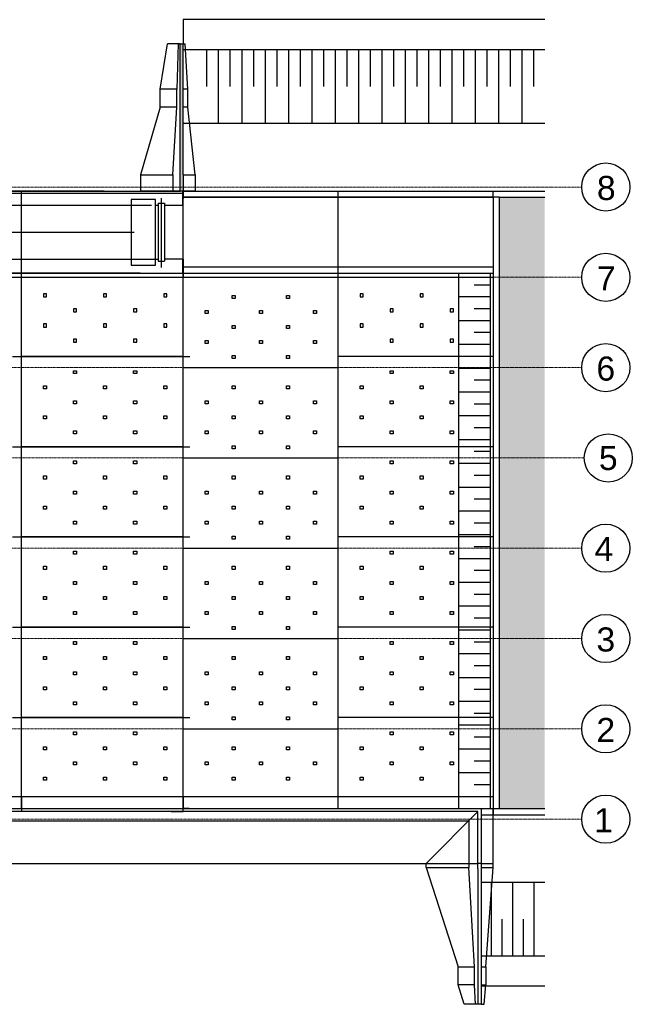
# Model space of a CAD drawing. Header units: millimetres. Extents: x 1249423 to 1274909, y -22437 to -567.
# Tile 2 of 2: x 1262178 to 1274909, y -22437 to -1994. Entities that reach past the tile are written whole.
import ezdxf

# ---------------------------------------------------------------- set-up
doc = ezdxf.new("R2010")
doc.units = ezdxf.units.MM
doc.linetypes.add('CENTER', pattern=[2, 1.25, -0.25, 0.25, -0.25])
doc.linetypes.add('осевая', pattern=[50.8, 31.75, -6.35, 6.35, -6.35])
doc.layers.add('Отдел_Заглавные надписи', color=7, linetype='Continuous', lineweight=30)
doc.layers.add('Отдел_Оси', color=1, linetype='осевая', lineweight=15)
doc.styles.add('Arial', font='arial.ttf')

# ---------------------------------------------------------------- blocks, each defined once
blk = doc.blocks.new('керпнеор78шл')
h = blk.add_hatch(color=256)
h.dxf.hatch_style = 1
edge = h.paths.add_edge_path()
edge.add_line((81002, 512684), (80940, 512684))
edge.add_line((80940, 512684), (80940, 509621))
edge.add_line((80940, 509621), (81002, 509621))
edge.add_line((81002, 509621), (81002, 509959))
edge.add_line((81002, 509959), (81002, 511365))
edge.add_line((81002, 511365), (81002, 512459))
edge = h.paths.add_edge_path(flags=16)
edge.add_arc((80968, 510768), 9.38, 0, 360)
h = blk.add_hatch()
h.set_pattern_fill('GRAVEL', color=256, scale=25)
h.set_pattern_definition([(228.012788, (26236.725, 324570.29), (-5080, -5715), [85.4304, -8457.621]), (184.969741, (26179.575, 324506.79), (7619.999997, 635.000036), [146.6012, -14513.5122]), (132.510447, (26033.525, 324494.09), (6350.000003, -6984.9999976), [103.3704, -10233.6807]), (267.273689, (25785.875, 324335.34), (635.0000013, 12700), [133.5011, -13216.6094]), (292.833654, (25779.525, 324201.99), (-3175.0000003, 7620), [130.9084, -12959.952]), (357.273689, (25830.325, 324081.34), (-12700, 635.0000013), [133.5011, -13216.6094]), (37.69424, (25963.675, 324074.99), (-8254.9999996, -6350.0000005), [176.5484, -17478.2788]), (72.255328, (26103.375, 324182.94), (4445.0000012, 13969.9999996), [166.6799, -16501.3142]), (121.429566, (26154.175, 324341.69), (-5080.0000007, 8254.9999996), [133.9532, -13261.3864]), (175.236358, (26084.325, 324455.99), (6985, -635.000001), [152.9283, -7493.4842]), (222.397438, (25931.925, 324468.69), (-7619.9999998, -6985.0000003), [197.7695, -19579.1931]), (138.814075, (26414.525, 324328.99), (-4445, 3810), [67.5011, -6682.6415]), (171.469234, (26363.725, 324373.44), (8255, -1269.9999986), [128.4205, -12713.6597]), (225, (26236.72, 324392.5), (-9e-14, -635), [89.8023, -808.2233]), (203.19859, (26192.275, 324468.69), (3175, 1270), [48.3603, -4787.6556]), (291.80141, (26147.82, 324449.64), (-635, 1905), [68.3914, -3351.1882]), (30.963757, (26173.22, 324386.14), (1905, 1270), [111.08, -3591.5745]), (161.56505, (26268.47, 324443.29), (1270, -635), [80.3218, -1927.7245]), (16.38954, (25779.525, 324449.64), (6350, 1905), [112.522, -11139.7067]), (70.346176, (25887.475, 324481.39), (-2540, -6985), [94.3997, -9345.554]), (293.19859, (26268.475, 324570.29), (-1270, 3175), [96.72, -4739.2959]), (343.61046, (26306.575, 324481.39), (-6350, 1904.9999996), [112.522, -11139.7067]), (339.443955, (25779.525, 324055.94), (-3175, 1270), [108.5088, -5316.9336]), (294.77514, (25881.125, 324017.84), (-3175.000004, 6984.999998), [90.918, -9000.8983]), (66.80141, (26274.825, 323935.29), (1270, 3175), [96.72, -4739.2959]), (17.354025, (26312.925, 324024.19), (-8255, -2540.0000005), [106.4457, -10538.094]), (69.443955, (25963.675, 323935.29), (-1270, -3175), [54.2544, -5371.188]), (101.30993, (26236.72, 323935.29), (-635, 2540), [32.3787, -3205.4987]), (165.96376, (26230.37, 323967.04), (1905, -635), [130.9084, -2487.2636]), (186.009006, (26103.375, 323998.79), (6350, 635.0000003), [121.3167, -12010.3412]), (303.69007, (26173.22, 324328.99), (-635, 1270), [91.581, -2197.944]), (353.157227, (26224.025, 324252.79), (10795, -1269.9999994), [159.8892, -15829.0023]), (60.945396, (26382.775, 324233.74), (-2540, -4445), [65.377, -6472.348]), (90, (26414.5, 324290.9), (-635, 635), [38.1, -596.9]), (120.256437, (26090.675, 324017.84), (2540, -4445), [88.2167, -8733.4852]), (48.012787, (26046.225, 324094.04), (5080, 5715), [170.8607, -8372.1905]), (0, (26160.5, 324221.04), (635, 635), [165.1, -469.9]), (325.304846, (26325.625, 324221.04), (6350.000002, -4444.9999966), [100.4024, -9939.8292]), (254.054604, (26408.175, 324163.89), (-635, -2540), [92.4573, -4530.4125]), (207.645975, (26382.775, 324074.99), (-12065.0000004, -6349.999999), [150.5363, -14903.1161]), (175.426079, (26249.425, 324005.14), (-8255, 635), [159.2574, -15766.4616])])
h.paths.add_polyline_path([(88376, 503120), (87770, 503120)], flags=16)
h.paths.add_polyline_path([(88514, 496802), (87565, 496802), (87565, 509496), (88514, 509496)])
for p, q in [((81003, 513184), (81002, 512684)), ((88514, 513184), (81003, 513184)), ((80524, 511740), (80676, 512684)), ((80884, 512684), (80676, 512684)), ((80896, 512684), (80867, 511740)), ((80940, 512684), (80884, 512684)), ((80940, 512684), (81002, 512684)), ((80940, 509621), (80940, 512684)), ((81002, 512684), (81042, 512684)), ((81002, 511365), (81002, 512684)), ((88514, 512559), (81003, 512559)), ((81099, 511740), (81042, 512684)), ((81488, 512559), (81488, 511793)), ((81731, 512559), (81731, 511027)), ((81973, 512559), (81973, 511793)), ((82216, 512559), (82216, 511027)), ((82459, 512559), (82459, 511793)), ((82701, 512559), (82701, 511027)), ((82944, 512559), (82944, 511793)), ((83186, 512559), (83186, 511027)), ((83429, 512559), (83429, 511793)), ((83671, 512559), (83671, 511027)), ((83914, 512559), (83914, 511793)), ((84156, 512559), (84156, 511027)), ((84399, 512559), (84399, 511793)), ((84641, 512559), (84641, 511027)), ((84884, 512559), (84884, 511793)), ((85126, 512559), (85126, 511027)), ((85369, 512559), (85369, 511793)), ((85611, 512559), (85611, 511027)), ((85854, 512559), (85854, 511793)), ((86096, 512559), (86096, 511027)), ((86339, 512559), (86339, 511793)), ((86582, 512559), (86582, 511027)), ((86824, 512559), (86824, 511793)), ((87067, 512559), (87067, 511027)), ((87309, 512559), (87309, 511793)), ((87552, 512559), (87552, 511027)), ((87794, 512559), (87794, 511793)), ((88037, 512559), (88037, 511027)), ((88279, 512559), (88279, 511793)), ((80524, 511365), (80524, 511740)), ((80867, 511740), (80524, 511740)), ((80867, 511365), (80867, 511740)), ((81099, 511740), (81002, 511740)), ((81099, 511365), (81099, 511740)), ((80524, 511365), (80115, 509959)), ((80867, 511365), (80524, 511365)), ((80786, 509959), (80867, 511365)), ((81099, 511365), (81002, 511365)), ((81002, 509959), (81002, 511365)), ((81252, 509959), (81099, 511365)), ((88514, 511027), (81003, 511027)), ((80115, 509959), (80786, 509959)), ((80115, 509959), (80115, 509621)), ((80786, 509959), (80786, 509621)), ((81002, 509959), (81252, 509959)), ((81002, 509959), (81002, 509621)), ((81252, 509959), (81252, 509621)), ((79360, 509621), (69335, 509621)), ((73368, 509584), (81002, 509584)), ((73369, 509621), (80940, 509621)), ((77640, 496802), (77640, 509621)), ((81252, 509621), (80115, 509621)), ((80115, 509621), (80940, 509621)), ((80547, 508039), (80547, 509481)), ((81002, 509621), (80940, 509621)), ((81002, 509621), (80940, 509621)), ((80990, 509334), (80990, 509609)), ((81002, 507834), (81002, 509621)), ((81002, 509621), (81002, 509471)), ((81002, 496802), (81002, 509621)), ((81002, 509621), (87565, 509621)), ((81252, 509621), (81002, 509621)), ((87565, 509496), (81003, 509496)), ((81003, 509496), (87440, 509496)), ((84221, 496802), (84221, 509621)), ((87440, 509496), (87440, 509621)), ((87440, 509496), (87440, 496802)), ((87565, 509621), (88514, 509621)), ((87565, 509496), (87565, 496802)), ((87565, 509496), (88514, 509496)), ((73369, 509334), (79922, 509334)), ((80422, 509452), (79922, 509452)), ((79922, 509452), (79922, 508090)), ((79922, 509334), (80340, 509334)), ((80422, 508090), (80422, 509452)), ((80422, 509334), (80484, 509334)), ((80484, 509371), (80484, 508171)), ((80484, 509371), (80609, 509371)), ((80609, 509371), (80609, 508171)), ((80609, 509334), (81002, 509334)), ((67181, 508771), (79984, 508771)), ((73369, 508209), (79922, 508209)), ((79922, 508209), (80422, 508209)), ((79922, 508090), (80422, 508090)), ((80422, 508209), (80484, 508209)), ((80484, 508171), (80609, 508171)), ((81002, 508209), (80609, 508209)), ((80990, 507934), (80990, 508209)), ((81002, 508209), (81002, 507834)), ((87440, 508046), (81002, 508046)), ((81002, 508046), (81002, 507896)), ((73659, 507921), (81002, 507921)), ((80109, 507921), (73659, 507921)), ((73659, 507834), (87440, 507834)), ((81002, 507921), (87440, 507921)), ((81002, 507896), (81002, 507896)), ((81152, 507834), (81152, 507834)), ((81202, 507834), (81202, 507834)), ((81502, 507834), (81502, 507834)), ((81552, 507834), (81552, 507834)), ((81602, 507834), (81602, 507834)), ((81652, 507834), (81652, 507834)), ((86245, 507834), (86245, 507834)), ((86295, 507834), (86295, 507834)), ((86345, 507834), (86345, 507834)), ((86395, 507834), (86395, 507834)), ((86445, 507834), (86445, 507834)), ((86495, 507834), (86495, 507834)), ((86545, 507834), (86545, 507834)), ((86595, 507834), (86595, 507834)), ((86645, 507834), (86645, 507834)), ((86695, 507834), (86695, 507834)), ((86721, 507921), (86721, 496802)), ((86745, 507834), (86745, 507834)), ((86795, 507834), (86795, 507834)), ((87294, 507834), (87294, 507834)), ((87344, 507834), (87344, 507834)), ((87377, 507921), (87377, 496802)), ((87394, 507834), (87394, 507834)), ((87693, 507834), (87693, 507834)), ((87743, 507834), (87743, 507834)), ((87793, 507834), (87793, 507834)), ((87843, 507834), (87843, 507834)), ((87377, 507674), (87049, 507674)), ((78159, 507490), (78096, 507490)), ((78096, 507490), (78096, 507427)), ((78096, 507427), (78159, 507427)), ((78159, 507427), (78159, 507490)), ((79409, 507490), (79346, 507490)), ((79346, 507490), (79346, 507427)), ((79346, 507427), (79409, 507427)), ((79409, 507427), (79409, 507490)), ((80659, 507490), (80596, 507490)), ((80596, 507490), (80596, 507427)), ((80596, 507427), (80659, 507427)), ((80659, 507427), (80659, 507490)), ((82021, 507396), (82021, 507459)), ((82021, 507459), (82084, 507459)), ((82084, 507459), (82084, 507396)), ((83146, 507396), (83146, 507459)), ((83146, 507459), (83209, 507459)), ((83209, 507459), (83209, 507396)), ((84740, 507490), (84677, 507490)), ((84677, 507490), (84677, 507427)), ((84677, 507427), (84740, 507427)), ((84740, 507427), (84740, 507490)), ((85990, 507490), (85927, 507490)), ((85927, 507490), (85927, 507427)), ((85927, 507427), (85990, 507427)), ((85990, 507427), (85990, 507490)), ((87377, 507427), (86721, 507427)), ((82084, 507396), (82021, 507396)), ((83209, 507396), (83146, 507396)), ((78784, 507177), (78721, 507177)), ((78721, 507177), (78721, 507115)), ((78721, 507115), (78784, 507115)), ((78784, 507115), (78784, 507177)), ((80034, 507177), (79971, 507177)), ((79971, 507177), (79971, 507115)), ((79971, 507115), (80034, 507115)), ((80034, 507115), (80034, 507177)), ((81459, 507084), (81459, 507146)), ((81459, 507146), (81521, 507146)), ((81521, 507084), (81459, 507084)), ((81521, 507146), (81521, 507084)), ((82584, 507084), (82584, 507146)), ((82584, 507146), (82646, 507146)), ((82646, 507084), (82584, 507084)), ((82646, 507146), (82646, 507084)), ((83709, 507084), (83709, 507146)), ((83709, 507146), (83771, 507146)), ((83771, 507084), (83709, 507084)), ((83771, 507146), (83771, 507084)), ((85365, 507177), (85302, 507177)), ((85302, 507177), (85302, 507115)), ((85302, 507115), (85365, 507115)), ((85365, 507115), (85365, 507177)), ((86615, 507177), (86552, 507177)), ((86552, 507177), (86552, 507115)), ((86552, 507115), (86615, 507115)), ((86615, 507115), (86615, 507177)), ((87377, 507180), (87049, 507180)), ((78159, 506865), (78096, 506865)), ((78096, 506865), (78096, 506802)), ((78159, 506802), (78159, 506865)), ((79409, 506865), (79346, 506865)), ((79346, 506865), (79346, 506802)), ((79409, 506802), (79409, 506865)), ((80659, 506865), (80596, 506865)), ((80596, 506865), (80596, 506802)), ((80659, 506802), (80659, 506865)), ((82021, 506771), (82021, 506834)), ((82021, 506834), (82084, 506834)), ((82084, 506834), (82084, 506771)), ((83146, 506771), (83146, 506834)), ((83146, 506834), (83209, 506834)), ((83209, 506834), (83209, 506771)), ((84740, 506865), (84677, 506865)), ((84677, 506865), (84677, 506802)), ((84740, 506802), (84740, 506865)), ((85990, 506865), (85927, 506865)), ((85927, 506865), (85927, 506802)), ((85990, 506802), (85990, 506865)), ((87377, 506933), (86721, 506933)), ((78096, 506802), (78159, 506802)), ((79346, 506802), (79409, 506802)), ((80596, 506802), (80659, 506802)), ((82084, 506771), (82021, 506771)), ((83209, 506771), (83146, 506771)), ((84677, 506802), (84740, 506802)), ((85927, 506802), (85990, 506802)), ((87377, 506686), (87049, 506686)), ((78784, 506552), (78721, 506552)), ((78721, 506552), (78721, 506490)), ((78721, 506490), (78784, 506490)), ((78784, 506490), (78784, 506552)), ((80034, 506552), (79971, 506552)), ((79971, 506552), (79971, 506490)), ((79971, 506490), (80034, 506490)), ((80034, 506490), (80034, 506552)), ((81459, 506459), (81459, 506521)), ((81459, 506521), (81521, 506521)), ((81521, 506459), (81459, 506459)), ((81521, 506521), (81521, 506459)), ((82584, 506459), (82584, 506521)), ((82584, 506521), (82646, 506521)), ((82646, 506459), (82584, 506459)), ((82646, 506521), (82646, 506459)), ((83709, 506459), (83709, 506521)), ((83709, 506521), (83771, 506521)), ((83771, 506459), (83709, 506459)), ((83771, 506521), (83771, 506459)), ((85365, 506552), (85302, 506552)), ((85302, 506552), (85302, 506490)), ((85302, 506490), (85365, 506490)), ((85365, 506490), (85365, 506552)), ((86615, 506552), (86552, 506552)), ((86552, 506552), (86552, 506490)), ((86552, 506490), (86615, 506490)), ((86615, 506490), (86615, 506552)), ((87377, 506439), (86721, 506439)), ((77453, 506193), (81140, 506193)), ((81002, 506193), (77640, 506193)), ((82021, 506146), (82021, 506209)), ((82021, 506209), (82084, 506209)), ((82084, 506209), (82084, 506146)), ((83146, 506146), (83146, 506209)), ((83146, 506209), (83209, 506209)), ((83209, 506209), (83209, 506146)), ((87440, 506193), (84221, 506193)), ((87377, 506191), (87049, 506191)), ((82084, 506146), (82021, 506146)), ((83209, 506146), (83146, 506146)), ((78721, 505834), (78721, 505896)), ((78721, 505896), (78784, 505896)), ((78784, 505834), (78721, 505834)), ((78784, 505896), (78784, 505834)), ((79971, 505834), (79971, 505896)), ((79971, 505896), (80034, 505896)), ((80034, 505834), (79971, 505834)), ((80034, 505896), (80034, 505834)), ((81002, 505959), (84221, 505959)), ((85302, 505834), (85302, 505896)), ((85302, 505896), (85365, 505896)), ((85365, 505834), (85302, 505834)), ((85365, 505896), (85365, 505834)), ((86552, 505834), (86552, 505896)), ((86552, 505896), (86615, 505896)), ((86615, 505834), (86552, 505834)), ((86615, 505896), (86615, 505834)), ((87377, 505944), (86721, 505944)), ((78096, 505521), (78096, 505584)), ((78096, 505584), (78159, 505584)), ((78159, 505584), (78159, 505521)), ((79346, 505521), (79346, 505584)), ((79346, 505584), (79409, 505584)), ((79409, 505584), (79409, 505521)), ((80596, 505521), (80596, 505584)), ((80596, 505584), (80659, 505584)), ((80659, 505584), (80659, 505521)), ((82021, 505521), (82021, 505584)), ((82021, 505584), (82084, 505584)), ((82084, 505584), (82084, 505521)), ((83146, 505521), (83146, 505584)), ((83146, 505584), (83209, 505584)), ((83209, 505584), (83209, 505521)), ((84677, 505521), (84677, 505584)), ((84677, 505584), (84740, 505584)), ((84740, 505584), (84740, 505521)), ((85927, 505521), (85927, 505584)), ((85927, 505584), (85990, 505584)), ((85990, 505584), (85990, 505521)), ((87377, 505697), (87049, 505697)), ((78159, 505521), (78096, 505521)), ((79409, 505521), (79346, 505521)), ((80659, 505521), (80596, 505521)), ((82084, 505521), (82021, 505521)), ((83209, 505521), (83146, 505521)), ((84740, 505521), (84677, 505521)), ((85990, 505521), (85927, 505521)), ((87377, 505450), (86721, 505450)), ((78721, 505209), (78721, 505271)), ((78721, 505271), (78784, 505271)), ((78784, 505209), (78721, 505209)), ((78784, 505271), (78784, 505209)), ((79971, 505209), (79971, 505271)), ((79971, 505271), (80034, 505271)), ((80034, 505209), (79971, 505209)), ((80034, 505271), (80034, 505209)), ((81459, 505209), (81459, 505271)), ((81459, 505271), (81521, 505271)), ((81521, 505209), (81459, 505209)), ((81521, 505271), (81521, 505209)), ((82584, 505209), (82584, 505271)), ((82584, 505271), (82646, 505271)), ((82646, 505209), (82584, 505209)), ((82646, 505271), (82646, 505209)), ((83709, 505209), (83709, 505271)), ((83709, 505271), (83771, 505271)), ((83771, 505209), (83709, 505209)), ((83771, 505271), (83771, 505209)), ((85302, 505209), (85302, 505271)), ((85302, 505271), (85365, 505271)), ((85365, 505209), (85302, 505209)), ((85365, 505271), (85365, 505209)), ((86552, 505209), (86552, 505271)), ((86552, 505271), (86615, 505271)), ((86615, 505209), (86552, 505209)), ((86615, 505271), (86615, 505209)), ((87377, 505203), (87049, 505203)), ((78096, 504896), (78096, 504959)), ((78096, 504959), (78159, 504959)), ((78159, 504896), (78096, 504896)), ((78159, 504959), (78159, 504896)), ((79346, 504896), (79346, 504959)), ((79346, 504959), (79409, 504959)), ((79409, 504896), (79346, 504896)), ((79409, 504959), (79409, 504896)), ((80596, 504896), (80596, 504959)), ((80596, 504959), (80659, 504959)), ((80659, 504896), (80596, 504896)), ((80659, 504959), (80659, 504896)), ((82021, 504896), (82021, 504959)), ((82021, 504959), (82084, 504959)), ((82084, 504896), (82021, 504896)), ((82084, 504959), (82084, 504896)), ((83146, 504896), (83146, 504959)), ((83146, 504959), (83209, 504959)), ((83209, 504896), (83146, 504896)), ((83209, 504959), (83209, 504896)), ((84677, 504896), (84677, 504959)), ((84677, 504959), (84740, 504959)), ((84740, 504896), (84677, 504896)), ((84740, 504959), (84740, 504896)), ((85927, 504896), (85927, 504959)), ((85927, 504959), (85990, 504959)), ((85990, 504896), (85927, 504896)), ((85990, 504959), (85990, 504896)), ((87377, 504956), (86721, 504956)), ((78721, 504584), (78721, 504646)), ((78721, 504646), (78784, 504646)), ((78784, 504584), (78721, 504584)), ((78784, 504646), (78784, 504584)), ((79971, 504584), (79971, 504646)), ((79971, 504646), (80034, 504646)), ((80034, 504584), (79971, 504584)), ((80034, 504646), (80034, 504584)), ((81459, 504584), (81459, 504646)), ((81459, 504646), (81521, 504646)), ((81521, 504584), (81459, 504584)), ((81521, 504646), (81521, 504584)), ((82584, 504584), (82584, 504646)), ((82584, 504646), (82646, 504646)), ((82646, 504584), (82584, 504584)), ((82646, 504646), (82646, 504584)), ((83709, 504584), (83709, 504646)), ((83709, 504646), (83771, 504646)), ((83771, 504584), (83709, 504584)), ((83771, 504646), (83771, 504584)), ((85302, 504584), (85302, 504646)), ((85302, 504646), (85365, 504646)), ((85365, 504584), (85302, 504584)), ((85365, 504646), (85365, 504584)), ((86552, 504584), (86552, 504646)), ((86552, 504646), (86615, 504646)), ((86615, 504584), (86552, 504584)), ((86615, 504646), (86615, 504584)), ((87377, 504709), (87049, 504709)), ((87377, 504462), (86721, 504462)), ((77453, 504318), (81140, 504318)), ((81002, 504318), (77640, 504318)), ((82021, 504271), (82021, 504334)), ((82021, 504334), (82084, 504334)), ((82084, 504271), (82021, 504271)), ((82084, 504334), (82084, 504271)), ((83146, 504271), (83146, 504334)), ((83146, 504334), (83209, 504334)), ((83209, 504271), (83146, 504271)), ((83209, 504334), (83209, 504271)), ((87440, 504318), (84221, 504318)), ((87377, 504215), (87049, 504215)), ((78721, 503959), (78721, 504021)), ((78721, 504021), (78784, 504021)), ((78784, 503959), (78721, 503959)), ((78784, 504021), (78784, 503959)), ((79971, 503959), (79971, 504021)), ((79971, 504021), (80034, 504021)), ((80034, 503959), (79971, 503959)), ((80034, 504021), (80034, 503959)), ((81002, 504084), (84221, 504084)), ((85302, 503959), (85302, 504021)), ((85302, 504021), (85365, 504021)), ((85365, 503959), (85302, 503959)), ((85365, 504021), (85365, 503959)), ((86552, 503959), (86552, 504021)), ((86552, 504021), (86615, 504021)), ((86615, 503959), (86552, 503959)), ((86615, 504021), (86615, 503959)), ((87377, 503968), (86721, 503968)), ((78096, 503646), (78096, 503709)), ((78096, 503709), (78159, 503709)), ((78159, 503646), (78096, 503646)), ((78159, 503709), (78159, 503646)), ((79346, 503646), (79346, 503709)), ((79346, 503709), (79409, 503709)), ((79409, 503646), (79346, 503646)), ((79409, 503709), (79409, 503646)), ((80596, 503646), (80596, 503709)), ((80596, 503709), (80659, 503709)), ((80659, 503646), (80596, 503646)), ((80659, 503709), (80659, 503646)), ((82021, 503646), (82021, 503709)), ((82021, 503709), (82084, 503709)), ((82084, 503646), (82021, 503646)), ((82084, 503709), (82084, 503646)), ((83146, 503646), (83146, 503709)), ((83146, 503709), (83209, 503709)), ((83209, 503646), (83146, 503646)), ((83209, 503709), (83209, 503646)), ((84677, 503646), (84677, 503709)), ((84677, 503709), (84740, 503709)), ((84740, 503646), (84677, 503646)), ((84740, 503709), (84740, 503646)), ((85927, 503646), (85927, 503709)), ((85927, 503709), (85990, 503709)), ((85990, 503646), (85927, 503646)), ((85990, 503709), (85990, 503646)), ((87377, 503721), (87049, 503721)), ((78721, 503334), (78721, 503396)), ((78721, 503396), (78784, 503396)), ((78784, 503334), (78721, 503334)), ((78784, 503396), (78784, 503334)), ((79971, 503334), (79971, 503396)), ((79971, 503396), (80034, 503396)), ((80034, 503334), (79971, 503334)), ((80034, 503396), (80034, 503334)), ((81459, 503334), (81459, 503396)), ((81459, 503396), (81521, 503396)), ((81521, 503334), (81459, 503334)), ((81521, 503396), (81521, 503334)), ((82584, 503334), (82584, 503396)), ((82584, 503396), (82646, 503396)), ((82646, 503334), (82584, 503334)), ((82646, 503396), (82646, 503334)), ((83709, 503334), (83709, 503396)), ((83709, 503396), (83771, 503396)), ((83771, 503334), (83709, 503334)), ((83771, 503396), (83771, 503334)), ((85302, 503334), (85302, 503396)), ((85302, 503396), (85365, 503396)), ((85365, 503334), (85302, 503334)), ((85365, 503396), (85365, 503334)), ((86552, 503334), (86552, 503396)), ((86552, 503396), (86615, 503396)), ((86615, 503334), (86552, 503334)), ((86615, 503396), (86615, 503334)), ((87377, 503473), (86721, 503473)), ((87377, 503226), (87049, 503226)), ((78096, 503021), (78096, 503084)), ((78096, 503084), (78159, 503084)), ((78159, 503021), (78096, 503021)), ((78159, 503084), (78159, 503021)), ((79346, 503021), (79346, 503084)), ((79346, 503084), (79409, 503084)), ((79409, 503021), (79346, 503021)), ((79409, 503084), (79409, 503021)), ((80596, 503021), (80596, 503084)), ((80596, 503084), (80659, 503084)), ((80659, 503021), (80596, 503021)), ((80659, 503084), (80659, 503021)), ((82021, 503021), (82021, 503084)), ((82021, 503084), (82084, 503084)), ((82084, 503021), (82021, 503021)), ((82084, 503084), (82084, 503021)), ((83146, 503021), (83146, 503084)), ((83146, 503084), (83209, 503084)), ((83209, 503021), (83146, 503021)), ((83209, 503084), (83209, 503021)), ((84677, 503021), (84677, 503084)), ((84677, 503084), (84740, 503084)), ((84740, 503021), (84677, 503021)), ((84740, 503084), (84740, 503021)), ((85927, 503021), (85927, 503084)), ((85927, 503084), (85990, 503084)), ((85990, 503021), (85927, 503021)), ((85990, 503084), (85990, 503021)), ((87377, 502979), (86721, 502979)), ((78721, 502709), (78721, 502771)), ((78721, 502771), (78784, 502771)), ((78784, 502771), (78784, 502709)), ((79971, 502709), (79971, 502771)), ((79971, 502771), (80034, 502771)), ((80034, 502771), (80034, 502709)), ((81459, 502709), (81459, 502771)), ((81459, 502771), (81521, 502771)), ((81521, 502771), (81521, 502709)), ((82584, 502709), (82584, 502771)), ((82584, 502771), (82646, 502771)), ((82646, 502771), (82646, 502709)), ((83709, 502709), (83709, 502771)), ((83709, 502771), (83771, 502771)), ((83771, 502771), (83771, 502709)), ((85302, 502709), (85302, 502771)), ((85302, 502771), (85365, 502771)), ((85365, 502771), (85365, 502709)), ((86552, 502709), (86552, 502771)), ((86552, 502771), (86615, 502771)), ((86615, 502771), (86615, 502709)), ((87377, 502732), (87049, 502732)), ((78784, 502709), (78721, 502709)), ((80034, 502709), (79971, 502709)), ((81521, 502709), (81459, 502709)), ((82646, 502709), (82584, 502709)), ((83771, 502709), (83709, 502709)), ((85365, 502709), (85302, 502709)), ((86615, 502709), (86552, 502709)), ((77453, 502443), (81140, 502443)), ((81002, 502443), (77640, 502443)), ((82021, 502396), (82021, 502459)), ((82021, 502459), (82084, 502459)), ((82084, 502396), (82021, 502396)), ((82084, 502459), (82084, 502396)), ((83146, 502396), (83146, 502459)), ((83146, 502459), (83209, 502459)), ((83209, 502396), (83146, 502396)), ((83209, 502459), (83209, 502396)), ((87440, 502443), (84221, 502443)), ((87377, 502485), (86721, 502485)), ((78721, 502084), (78721, 502146)), ((78721, 502146), (78784, 502146)), ((78784, 502146), (78784, 502084)), ((79971, 502084), (79971, 502146)), ((79971, 502146), (80034, 502146)), ((80034, 502146), (80034, 502084)), ((81002, 502209), (84221, 502209)), ((85302, 502084), (85302, 502146)), ((85302, 502146), (85365, 502146)), ((85365, 502146), (85365, 502084)), ((86552, 502084), (86552, 502146)), ((86552, 502146), (86615, 502146)), ((86615, 502146), (86615, 502084)), ((87377, 502238), (87049, 502238)), ((78784, 502084), (78721, 502084)), ((80034, 502084), (79971, 502084)), ((85365, 502084), (85302, 502084)), ((86615, 502084), (86552, 502084)), ((87377, 501991), (86721, 501991)), ((78096, 501771), (78096, 501834)), ((78096, 501834), (78159, 501834)), ((78159, 501771), (78096, 501771)), ((78159, 501834), (78159, 501771)), ((79346, 501771), (79346, 501834)), ((79346, 501834), (79409, 501834)), ((79409, 501771), (79346, 501771)), ((79409, 501834), (79409, 501771)), ((80596, 501771), (80596, 501834)), ((80596, 501834), (80659, 501834)), ((80659, 501771), (80596, 501771)), ((80659, 501834), (80659, 501771)), ((82021, 501771), (82021, 501834)), ((82021, 501834), (82084, 501834)), ((82084, 501771), (82021, 501771)), ((82084, 501834), (82084, 501771)), ((83146, 501771), (83146, 501834)), ((83146, 501834), (83209, 501834)), ((83209, 501771), (83146, 501771)), ((83209, 501834), (83209, 501771)), ((84677, 501771), (84677, 501834)), ((84677, 501834), (84740, 501834)), ((84740, 501771), (84677, 501771)), ((84740, 501834), (84740, 501771)), ((85927, 501771), (85927, 501834)), ((85927, 501834), (85990, 501834)), ((85990, 501771), (85927, 501771)), ((85990, 501834), (85990, 501771)), ((87377, 501744), (87049, 501744)), ((78721, 501459), (78721, 501521)), ((78721, 501521), (78784, 501521)), ((78784, 501521), (78784, 501459)), ((79971, 501459), (79971, 501521)), ((79971, 501521), (80034, 501521)), ((80034, 501521), (80034, 501459)), ((81459, 501459), (81459, 501521)), ((81459, 501521), (81521, 501521)), ((81521, 501521), (81521, 501459)), ((82584, 501459), (82584, 501521)), ((82584, 501521), (82646, 501521)), ((82646, 501521), (82646, 501459)), ((83709, 501459), (83709, 501521)), ((83709, 501521), (83771, 501521)), ((83771, 501521), (83771, 501459)), ((85302, 501459), (85302, 501521)), ((85302, 501521), (85365, 501521)), ((85365, 501521), (85365, 501459)), ((86552, 501459), (86552, 501521)), ((86552, 501521), (86615, 501521)), ((86615, 501521), (86615, 501459)), ((87377, 501497), (86721, 501497)), ((78784, 501459), (78721, 501459)), ((80034, 501459), (79971, 501459)), ((81521, 501459), (81459, 501459)), ((82646, 501459), (82584, 501459)), ((83771, 501459), (83709, 501459)), ((85365, 501459), (85302, 501459)), ((86615, 501459), (86552, 501459)), ((78096, 501146), (78096, 501209)), ((78096, 501209), (78159, 501209)), ((78159, 501146), (78096, 501146)), ((78159, 501209), (78159, 501146)), ((79346, 501146), (79346, 501209)), ((79346, 501209), (79409, 501209)), ((79409, 501146), (79346, 501146)), ((79409, 501209), (79409, 501146)), ((80596, 501146), (80596, 501209)), ((80596, 501209), (80659, 501209)), ((80659, 501146), (80596, 501146)), ((80659, 501209), (80659, 501146)), ((82021, 501146), (82021, 501209)), ((82021, 501209), (82084, 501209)), ((82084, 501146), (82021, 501146)), ((82084, 501209), (82084, 501146)), ((83146, 501146), (83146, 501209)), ((83146, 501209), (83209, 501209)), ((83209, 501146), (83146, 501146)), ((83209, 501209), (83209, 501146)), ((84677, 501146), (84677, 501209)), ((84677, 501209), (84740, 501209)), ((84740, 501146), (84677, 501146)), ((84740, 501209), (84740, 501146)), ((85927, 501146), (85927, 501209)), ((85927, 501209), (85990, 501209)), ((85990, 501146), (85927, 501146)), ((85990, 501209), (85990, 501146)), ((87377, 501250), (87049, 501250)), ((78721, 500834), (78721, 500896)), ((78721, 500896), (78784, 500896)), ((78784, 500896), (78784, 500834)), ((79971, 500834), (79971, 500896)), ((79971, 500896), (80034, 500896)), ((80034, 500896), (80034, 500834)), ((81459, 500834), (81459, 500896)), ((81459, 500896), (81521, 500896)), ((81521, 500896), (81521, 500834)), ((82584, 500834), (82584, 500896)), ((82584, 500896), (82646, 500896)), ((82646, 500896), (82646, 500834)), ((83709, 500834), (83709, 500896)), ((83709, 500896), (83771, 500896)), ((83771, 500896), (83771, 500834)), ((85302, 500834), (85302, 500896)), ((85302, 500896), (85365, 500896)), ((85365, 500896), (85365, 500834)), ((86552, 500834), (86552, 500896)), ((86552, 500896), (86615, 500896)), ((86615, 500896), (86615, 500834)), ((87377, 501003), (86721, 501003)), ((78784, 500834), (78721, 500834)), ((80034, 500834), (79971, 500834)), ((81521, 500834), (81459, 500834)), ((82646, 500834), (82584, 500834)), ((83771, 500834), (83709, 500834)), ((85365, 500834), (85302, 500834)), ((86615, 500834), (86552, 500834)), ((87377, 500756), (87049, 500756)), ((77453, 500568), (81140, 500568)), ((81002, 500568), (77640, 500568)), ((82021, 500521), (82021, 500584)), ((82021, 500584), (82084, 500584)), ((82084, 500521), (82021, 500521)), ((82084, 500584), (82084, 500521)), ((83146, 500521), (83146, 500584)), ((83146, 500584), (83209, 500584)), ((83209, 500521), (83146, 500521)), ((83209, 500584), (83209, 500521)), ((87440, 500568), (84221, 500568)), ((87377, 500508), (86721, 500508)), ((78721, 500209), (78721, 500271)), ((78721, 500271), (78784, 500271)), ((78784, 500271), (78784, 500209)), ((79971, 500209), (79971, 500271)), ((79971, 500271), (80034, 500271)), ((80034, 500271), (80034, 500209)), ((81002, 500334), (84221, 500334)), ((85302, 500209), (85302, 500271)), ((85302, 500271), (85365, 500271)), ((85365, 500271), (85365, 500209)), ((86552, 500209), (86552, 500271)), ((86552, 500271), (86615, 500271)), ((86615, 500271), (86615, 500209)), ((87377, 500261), (87049, 500261)), ((78784, 500209), (78721, 500209)), ((80034, 500209), (79971, 500209)), ((85365, 500209), (85302, 500209)), ((86615, 500209), (86552, 500209)), ((78096, 499896), (78096, 499959)), ((78096, 499959), (78159, 499959)), ((78159, 499896), (78096, 499896)), ((78159, 499959), (78159, 499896)), ((79346, 499896), (79346, 499959)), ((79346, 499959), (79409, 499959)), ((79409, 499896), (79346, 499896)), ((79409, 499959), (79409, 499896)), ((80596, 499896), (80596, 499959)), ((80596, 499959), (80659, 499959)), ((80659, 499896), (80596, 499896)), ((80659, 499959), (80659, 499896)), ((82021, 499896), (82021, 499959)), ((82021, 499959), (82084, 499959)), ((82084, 499896), (82021, 499896)), ((82084, 499959), (82084, 499896)), ((83146, 499896), (83146, 499959)), ((83146, 499959), (83209, 499959)), ((83209, 499896), (83146, 499896)), ((83209, 499959), (83209, 499896)), ((84677, 499896), (84677, 499959)), ((84677, 499959), (84740, 499959)), ((84740, 499896), (84677, 499896)), ((84740, 499959), (84740, 499896)), ((85927, 499896), (85927, 499959)), ((85927, 499959), (85990, 499959)), ((85990, 499896), (85927, 499896)), ((85990, 499959), (85990, 499896)), ((87377, 500014), (86721, 500014)), ((87377, 499767), (87049, 499767)), ((78721, 499584), (78721, 499646)), ((78721, 499646), (78784, 499646)), ((78784, 499584), (78721, 499584)), ((78784, 499646), (78784, 499584)), ((79971, 499584), (79971, 499646)), ((79971, 499646), (80034, 499646)), ((80034, 499584), (79971, 499584)), ((80034, 499646), (80034, 499584)), ((81459, 499584), (81459, 499646)), ((81459, 499646), (81521, 499646)), ((81521, 499584), (81459, 499584)), ((81521, 499646), (81521, 499584)), ((82584, 499584), (82584, 499646)), ((82584, 499646), (82646, 499646)), ((82646, 499584), (82584, 499584)), ((82646, 499646), (82646, 499584)), ((83709, 499584), (83709, 499646)), ((83709, 499646), (83771, 499646)), ((83771, 499584), (83709, 499584)), ((83771, 499646), (83771, 499584)), ((85302, 499584), (85302, 499646)), ((85302, 499646), (85365, 499646)), ((85365, 499584), (85302, 499584)), ((85365, 499646), (85365, 499584)), ((86552, 499584), (86552, 499646)), ((86552, 499646), (86615, 499646)), ((86615, 499584), (86552, 499584)), ((86615, 499646), (86615, 499584)), ((87377, 499520), (86721, 499520)), ((78096, 499271), (78096, 499334)), ((78096, 499334), (78159, 499334)), ((78159, 499271), (78096, 499271)), ((78159, 499334), (78159, 499271)), ((79346, 499271), (79346, 499334)), ((79346, 499334), (79409, 499334)), ((79409, 499271), (79346, 499271)), ((79409, 499334), (79409, 499271)), ((80596, 499271), (80596, 499334)), ((80596, 499334), (80659, 499334)), ((80659, 499271), (80596, 499271)), ((80659, 499334), (80659, 499271)), ((82021, 499271), (82021, 499334)), ((82021, 499334), (82084, 499334)), ((82084, 499271), (82021, 499271)), ((82084, 499334), (82084, 499271)), ((83146, 499271), (83146, 499334)), ((83146, 499334), (83209, 499334)), ((83209, 499271), (83146, 499271)), ((83209, 499334), (83209, 499271)), ((84677, 499271), (84677, 499334)), ((84677, 499334), (84740, 499334)), ((84740, 499271), (84677, 499271)), ((84740, 499334), (84740, 499271)), ((85927, 499271), (85927, 499334)), ((85927, 499334), (85990, 499334)), ((85990, 499271), (85927, 499271)), ((85990, 499334), (85990, 499271)), ((87377, 499273), (87049, 499273)), ((78721, 498959), (78721, 499021)), ((78721, 499021), (78784, 499021)), ((78784, 498959), (78721, 498959)), ((78784, 499021), (78784, 498959)), ((79971, 498959), (79971, 499021)), ((79971, 499021), (80034, 499021)), ((80034, 498959), (79971, 498959)), ((80034, 499021), (80034, 498959)), ((81459, 498959), (81459, 499021)), ((81459, 499021), (81521, 499021)), ((81521, 498959), (81459, 498959)), ((81521, 499021), (81521, 498959)), ((82584, 498959), (82584, 499021)), ((82584, 499021), (82646, 499021)), ((82646, 498959), (82584, 498959)), ((82646, 499021), (82646, 498959)), ((83709, 498959), (83709, 499021)), ((83709, 499021), (83771, 499021)), ((83771, 498959), (83709, 498959)), ((83771, 499021), (83771, 498959)), ((85302, 498959), (85302, 499021)), ((85302, 499021), (85365, 499021)), ((85365, 498959), (85302, 498959)), ((85365, 499021), (85365, 498959)), ((86552, 498959), (86552, 499021)), ((86552, 499021), (86615, 499021)), ((86615, 498959), (86552, 498959)), ((86615, 499021), (86615, 498959)), ((87377, 499026), (86721, 499026)), ((77453, 498693), (81140, 498693)), ((81002, 498693), (77640, 498693)), ((82021, 498646), (82021, 498709)), ((82021, 498709), (82084, 498709)), ((82084, 498646), (82021, 498646)), ((82084, 498709), (82084, 498646)), ((83146, 498646), (83146, 498709)), ((83146, 498709), (83209, 498709)), ((83209, 498646), (83146, 498646)), ((83209, 498709), (83209, 498646)), ((87440, 498693), (84221, 498693)), ((87377, 498779), (87049, 498779)), ((81002, 498459), (84221, 498459)), ((87377, 498532), (86721, 498532)), ((78721, 498334), (78721, 498396)), ((78721, 498396), (78784, 498396)), ((78784, 498334), (78721, 498334)), ((78784, 498396), (78784, 498334)), ((79971, 498334), (79971, 498396)), ((79971, 498396), (80034, 498396)), ((80034, 498334), (79971, 498334)), ((80034, 498396), (80034, 498334)), ((85302, 498334), (85302, 498396)), ((85302, 498396), (85365, 498396)), ((85365, 498334), (85302, 498334)), ((85365, 498396), (85365, 498334)), ((86552, 498334), (86552, 498396)), ((86552, 498396), (86615, 498396)), ((86615, 498334), (86552, 498334)), ((86615, 498396), (86615, 498334)), ((87377, 498285), (87049, 498285)), ((78096, 498021), (78096, 498084)), ((78096, 498084), (78159, 498084)), ((78159, 498021), (78096, 498021)), ((78159, 498084), (78159, 498021)), ((79346, 498021), (79346, 498084)), ((79346, 498084), (79409, 498084)), ((79409, 498021), (79346, 498021)), ((79409, 498084), (79409, 498021)), ((80596, 498021), (80596, 498084)), ((80596, 498084), (80659, 498084)), ((80659, 498021), (80596, 498021)), ((80659, 498084), (80659, 498021)), ((82021, 498021), (82021, 498084)), ((82021, 498084), (82084, 498084)), ((82084, 498021), (82021, 498021)), ((82084, 498084), (82084, 498021)), ((83146, 498021), (83146, 498084)), ((83146, 498084), (83209, 498084)), ((83209, 498021), (83146, 498021)), ((83209, 498084), (83209, 498021)), ((84677, 498021), (84677, 498084)), ((84677, 498084), (84740, 498084)), ((84740, 498021), (84677, 498021)), ((84740, 498084), (84740, 498021)), ((85927, 498021), (85927, 498084)), ((85927, 498084), (85990, 498084)), ((85990, 498021), (85927, 498021)), ((85990, 498084), (85990, 498021)), ((87377, 498038), (86721, 498038)), ((78721, 497709), (78721, 497771)), ((78721, 497771), (78784, 497771)), ((78784, 497709), (78721, 497709)), ((78784, 497771), (78784, 497709)), ((79971, 497709), (79971, 497771)), ((79971, 497771), (80034, 497771)), ((80034, 497709), (79971, 497709)), ((80034, 497771), (80034, 497709)), ((81459, 497709), (81459, 497771)), ((81459, 497771), (81521, 497771)), ((81521, 497709), (81459, 497709)), ((81521, 497771), (81521, 497709)), ((82584, 497709), (82584, 497771)), ((82584, 497771), (82646, 497771)), ((82646, 497709), (82584, 497709)), ((82646, 497771), (82646, 497709)), ((83709, 497709), (83709, 497771)), ((83709, 497771), (83771, 497771)), ((83771, 497709), (83709, 497709)), ((83771, 497771), (83771, 497709)), ((85302, 497709), (85302, 497771)), ((85302, 497771), (85365, 497771)), ((85365, 497709), (85302, 497709)), ((85365, 497771), (85365, 497709)), ((86552, 497709), (86552, 497771)), ((86552, 497771), (86615, 497771)), ((86615, 497709), (86552, 497709)), ((86615, 497771), (86615, 497709)), ((87377, 497790), (87049, 497790)), ((78096, 497396), (78096, 497459)), ((78096, 497459), (78159, 497459)), ((78159, 497459), (78159, 497396)), ((79346, 497396), (79346, 497459)), ((79346, 497459), (79409, 497459)), ((79409, 497459), (79409, 497396)), ((80596, 497396), (80596, 497459)), ((80596, 497459), (80659, 497459)), ((80659, 497459), (80659, 497396)), ((82021, 497396), (82021, 497459)), ((82021, 497459), (82084, 497459)), ((82084, 497459), (82084, 497396)), ((83146, 497396), (83146, 497459)), ((83146, 497459), (83209, 497459)), ((83209, 497459), (83209, 497396)), ((84677, 497396), (84677, 497459)), ((84677, 497459), (84740, 497459)), ((84740, 497459), (84740, 497396)), ((85927, 497396), (85927, 497459)), ((85927, 497459), (85990, 497459)), ((85990, 497459), (85990, 497396)), ((87377, 497543), (86721, 497543)), ((78159, 497396), (78096, 497396)), ((79409, 497396), (79346, 497396)), ((80659, 497396), (80596, 497396)), ((82084, 497396), (82021, 497396)), ((83209, 497396), (83146, 497396)), ((84740, 497396), (84677, 497396)), ((85990, 497396), (85927, 497396)), ((87377, 497296), (87049, 497296)), ((73659, 497052), (87440, 497052)), ((76877, 497052), (87190, 497052)), ((77640, 497052), (77640, 496802)), ((81002, 496802), (81002, 497052)), ((81002, 497052), (81002, 496802)), ((87369, 497049), (86713, 497049)), ((73659, 496802), (87315, 496802)), ((77640, 496802), (77640, 496740)), ((80752, 496802), (81002, 496802)), ((80752, 496802), (81002, 496802)), ((81002, 496740), (81002, 496802)), ((81127, 496802), (81002, 496802)), ((81127, 496802), (87440, 496802)), ((87190, 496802), (87190, 492740)), ((87440, 496802), (87440, 496677)), ((87440, 496802), (87440, 496677)), ((87440, 496802), (88514, 496802)), ((87440, 495583), (87440, 496802)), ((87127, 496740), (73659, 496740)), ((80752, 496740), (81002, 496740)), ((87127, 496740), (86052, 495665)), ((87127, 495552), (87127, 496740)), ((87190, 496677), (88514, 496677)), ((87440, 496677), (88514, 496677)), ((73659, 496550), (86938, 496550)), ((86938, 496550), (86938, 495583)), ((73659, 495665), (86052, 495665)), ((86052, 495665), (87127, 495665)), ((86052, 495583), (86052, 495665)), ((86052, 495583), (86712, 493521)), ((86052, 495583), (86938, 495583)), ((87054, 493521), (86938, 495583)), ((87190, 495665), (87127, 495665)), ((87190, 495665), (87440, 495665)), ((87190, 495583), (87440, 495583)), ((87287, 493521), (87440, 495583)), ((87127, 495552), (87127, 493521)), ((88514, 495271), (87190, 495271)), ((87411, 493740), (87411, 495271)), ((87852, 493740), (87852, 495271)), ((88293, 493740), (88293, 495271)), ((87631, 493740), (87631, 494505)), ((88073, 493740), (88073, 494505)), ((88514, 493740), (87190, 493740)), ((86712, 493146), (86712, 493521)), ((86712, 493521), (87054, 493521)), ((87054, 493146), (87054, 493521)), ((87127, 493521), (87127, 492740)), ((87190, 493521), (87287, 493521)), ((87287, 493521), (87287, 493146)), ((87054, 493146), (86712, 493146)), ((86843, 492740), (86712, 493146)), ((87078, 492740), (87054, 493146)), ((87190, 493146), (87287, 493146)), ((88514, 493115), (87190, 493115)), ((87255, 492740), (87287, 493146)), ((87127, 492740), (86843, 492740)), ((87190, 492740), (87127, 492740)), ((87190, 492740), (87255, 492740))]:
    blk.add_line(p, q)
for centre in [(89783, 509709), (89783, 507834), (89783, 505959), (89834, 504084), (89783, 502209), (89783, 500334), (89783, 498459), (89783, 496584)]:
    blk.add_circle(centre, 500)
at = {"layer": 'Отдел_Оси', "color": 1, "linetype": 'CENTER', "ltscale": 15}
for p, q in [((89283, 509709), (64847, 509709)), ((89283, 507834), (64847, 507834)), ((89283, 505959), (64847, 505959)), ((89334, 504084), (64847, 504084)), ((89283, 502209), (64847, 502209)), ((89283, 500334), (64847, 500334)), ((89283, 498459), (64847, 498459)), ((89283, 496584), (64847, 496584))]:
    blk.add_line(p, q, dxfattribs=at)
at = {"layer": 'Отдел_Заглавные надписи', "char_height": 500, "width": 6723.72, "attachment_point": 5, "style": 'Arial'}
for s, insert in [('8', (89793, 509686)), ('7', (89793, 507811)), ('6', (89783, 505936)), ('5', (89834, 504079)), ('4', (89743, 502193)), ('3', (89783, 500311)), ('2', (89783, 498436)), ('1', (89736, 496561))]:
    blk.add_mtext(s, dxfattribs=dict(at, insert=insert))

msp = doc.modelspace()

# ---------------------------------------------------------------- block references
msp.add_blockref('керпнеор78шл', (1184575, -515177))

doc.saveas('drawing.dxf')
